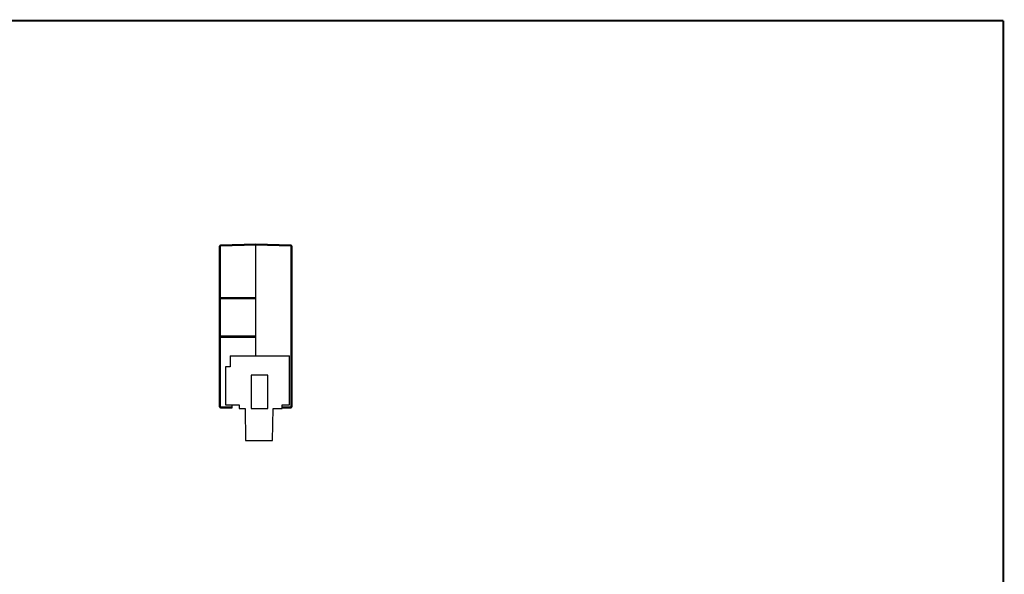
# Model space of a CAD drawing. Header units: inches. Extents: x 0.2 to 16.8, y 0.1 to 10.8.
# Tile 10 of 10: x 7.3 to 16.8, y 5.4 to 10.8. Entities that reach past the tile are written whole.
import ezdxf

# ---------------------------------------------------------------- set-up
doc = ezdxf.new("R2010")
doc.units = ezdxf.units.IN
doc.header["$LTSCALE"] = 0.935
doc.header["$MEASUREMENT"] = 0
doc.layers.get('0').update_dxf_attribs({"linetype": 'CONTINUOUS'})

msp = doc.modelspace()

# ---------------------------------------------------------------- linework, layer by layer
at = {"color": 7, "linetype": 'CONTINUOUS'}
for p, q in [((9.5709, 8.6138), (9.2331, 8.602)), ((9.9088, 8.602), (9.5709, 8.6138)), ((9.2234, 7.0516), (9.2234, 8.592)), ((9.2331, 8.592), (9.2234, 8.592)), ((9.5709, 8.6038), (9.2331, 8.592)), ((9.2331, 8.1016), (9.2331, 8.592)), ((9.5709, 7.5391), (9.5709, 8.6038)), ((9.9088, 8.592), (9.5709, 8.6038)), ((9.9088, 8.592), (9.9088, 7.0516)), ((9.9184, 8.592), (9.9088, 8.592)), ((9.9184, 8.592), (9.9184, 7.0516)), ((9.2331, 7.7311), (9.2331, 8.0907)), ((9.2334, 8.0908), (9.2334, 8.1016)), ((9.2334, 8.1016), (9.5709, 8.1016)), ((9.2334, 8.0908), (9.5709, 8.0908)), ((9.2692, 8.0908), (9.2692, 8.1016)), ((9.2331, 7.0516), (9.2331, 7.7191)), ((9.2334, 7.7191), (9.2334, 7.7311)), ((9.2334, 7.7311), (9.5709, 7.7311)), ((9.2334, 7.7191), (9.5709, 7.7191)), ((9.2692, 7.7191), (9.2692, 7.7311)), ((9.3232, 7.5391), (9.3232, 7.4328)), ((9.3232, 7.5391), (9.8941, 7.5391)), ((9.8941, 7.0706), (9.8941, 7.5391)), ((9.2799, 7.4328), (9.2799, 7.0706)), ((9.3232, 7.4328), (9.2799, 7.4328)), ((9.6854, 7.3541), (9.528, 7.3541)), ((9.528, 7.3541), (9.528, 7.0352)), ((9.6854, 7.0352), (9.6854, 7.3541)), ((9.2234, 7.0516), (9.3449, 7.0516)), ((9.2334, 7.0416), (9.3449, 7.0416)), ((9.2799, 7.0706), (9.4099, 7.0706)), ((9.3449, 7.0416), (9.3449, 7.0706)), ((9.4099, 7.0706), (9.4099, 7.0352)), ((9.4099, 7.0352), (9.4675, 7.0352)), ((9.4675, 7.0352), (9.4728, 6.7281)), ((9.528, 7.0352), (9.6854, 7.0352)), ((9.7327, 6.7281), (9.7381, 7.0352)), ((9.7381, 7.0352), (9.8232, 7.0352)), ((9.8232, 7.0706), (9.8941, 7.0706)), ((9.8232, 7.0352), (9.8232, 7.0706)), ((9.8232, 7.0516), (9.9184, 7.0516)), ((9.8232, 7.0416), (9.9084, 7.0416)), ((9.4728, 6.7281), (9.7327, 6.7281))]:
    msp.add_line(p, q, dxfattribs=at)
at = {"color": 7, "linetype": 'CONTINUOUS', "const_width": 0.02}
for points in [[(16.75, 10.7586), (0.25, 10.7586)], [(16.75, 0.2586), (16.75, 10.7586)]]:
    msp.add_lwpolyline(points, dxfattribs=at)
at = {"color": 7, "linetype": 'CONTINUOUS'}
for centre, start, end in [((9.2334, 8.592), 92, 180), ((9.9084, 8.592), 0, 88), ((9.2334, 8.1116), 180, 270), ((9.2334, 8.0808), 90, 180), ((9.2334, 7.7411), 180, 270), ((9.2334, 7.7091), 90, 180), ((9.2334, 7.0516), 180, 270), ((9.9084, 7.0516), 270, 360)]:
    msp.add_arc(centre, 0.01, start, end, dxfattribs=at)
for points, knots in [([(9.5709, 8.6138), (9.5709, 8.6136), (9.5709, 8.613), (9.5709, 8.6116), (9.5709, 8.6095), (9.5709, 8.6068), (9.5709, 8.6048), (9.5709, 8.6038)], [0, 0, 0, 0, 0.049025, 0.191021, 0.411999, 0.6906, 1, 1, 1, 1]), ([(9.2331, 8.602), (9.2329, 8.602), (9.2331, 8.601), (9.2329, 8.5999), (9.233, 8.5976), (9.233, 8.595), (9.2331, 8.593), (9.2331, 8.592)], [0, 0, 0, 0, 0.049112, 0.190731, 0.411626, 0.690567, 1, 1, 1, 1]), ([(9.9088, 8.592), (9.9088, 8.593), (9.9089, 8.595), (9.9089, 8.5976), (9.909, 8.5999), (9.9088, 8.601), (9.909, 8.602), (9.9088, 8.602)], [0, 0, 0, 0, 0.308585, 0.586931, 0.807889, 0.949983, 1, 1, 1, 1]), ([(9.2331, 7.0516), (9.2331, 7.0506), (9.2331, 7.0486), (9.2332, 7.046), (9.2331, 7.0437), (9.2334, 7.0427), (9.2333, 7.0416), (9.2334, 7.0416)], [0, 0, 0, 0, 0.305606, 0.584872, 0.80675, 0.949682, 1, 1, 1, 1]), ([(9.9084, 7.0416), (9.9086, 7.0416), (9.9085, 7.0426), (9.9087, 7.0437), (9.9087, 7.046), (9.9088, 7.0486), (9.9088, 7.0506), (9.9088, 7.0516)], [0, 0, 0, 0, 0.050033, 0.192165, 0.413158, 0.6915, 1, 1, 1, 1])]:
    msp.add_open_spline(points, degree=3, knots=knots, dxfattribs=at)

doc.saveas('drawing.dxf')
